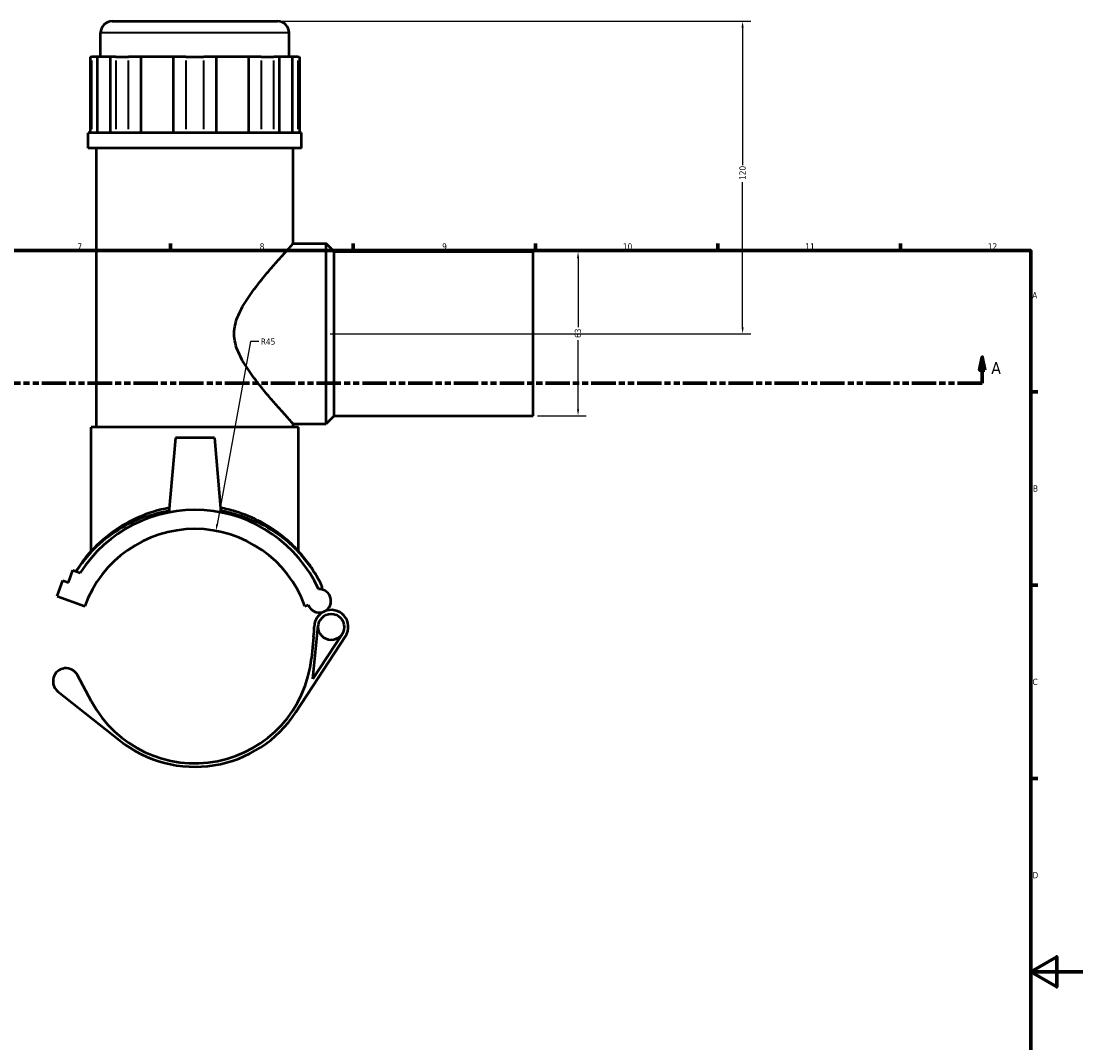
# Model space of a CAD drawing. Header units: millimetres. Extents: x -80 to 1271, y -131 to 1533.
# Tile 5 of 7: x 433 to 841, y 270 to 662. Entities that reach past the tile are written whole.
import ezdxf

# ---------------------------------------------------------------- set-up
doc = ezdxf.new("R2010")
doc.units = ezdxf.units.MM
doc.linetypes.add('DOUBLE_DASH_CHAIN', pattern=[1.2403, 0.6614, -0.0827, 0.1654, -0.0827, 0.1654, -0.0827])
for name, color, linetype, lineweight in [('Border (ANSI)', 7, 'Continuous', 70), ('Dimension (ANSI)', 7, 'Continuous', 25), ('Section Line (ANSI)', 7, 'DOUBLE_DASH_CHAIN', 70), ('Visible (ANSI)', 7, 'Continuous', 50), ('Visible Narrow (ANSI)', 7, 'Continuous', 35)]:
    doc.layers.add(name, color=color, linetype=linetype, lineweight=lineweight)
doc.styles.add('Label Text (ANSI)', font='tahoma.ttf')
doc.styles.add('Note Text (ANSI)', font='tahoma.ttf')
doc.dimstyles.new('Default - mm (ANSI)', dxfattribs={"dimtxt": 2.4, "dimasz": 2.5, "dimexe": 3.175, "dimexo": 1.6002, "dimgap": 0.8, "dimtad": 0, "dimtoh": 1, "dimdec": 0, "dimrnd": 1e-08, "dimzin": 4, "dimdsep": 46, "dimtxsty": 'Note Text (ANSI)', "dimcen": 0.09, "dimdle": 10, "dimclrd": 256, "dimclre": 256, "dimclrt": 5, "dimadec": 1, "dimazin": 1, "dimtfac": 1.27, "dimtofl": 0, "dimtmove": 0, "dimatfit": 3, "dimfxl": 1, "dimtolj": 1, "dimtzin": 4, "dimlwd": -1, "dimlwe": -1, "dimarcsym": 0})

# ---------------------------------------------------------------- blocks, each defined once
blk = doc.blocks.new('Borders Default Border')
at = {"layer": 'Border (ANSI)'}
for p, q in [((490.58, 574), (490.58, 576.8)), ((560.67, 574), (560.67, 576.8)), ((630.75, 574), (630.75, 576.8)), ((700.83, 574), (700.83, 576.8)), ((770.92, 574), (770.92, 576.8)), ((821, 519.75), (823.8, 519.75)), ((821, 445.5), (823.8, 445.5)), ((821, 371.25), (823.8, 371.25))]:
    blk.add_line(p, q, dxfattribs=at)
at = {"layer": 'Border (ANSI)', "flags": 128}
for points in [[(20, 20), (20, 574), (821, 574), (821, 20), (20, 20)], [(841, 297), (821, 297), (831, 302.77), (831, 291.23), (821, 297)]]:
    blk.add_lwpolyline(points, dxfattribs=at)
at = {"layer": 'Border (ANSI)', "color": 5, "true_color": 0x0000ff, "char_height": 2.4, "attachment_point": 7, "style": 'Note Text (ANSI)'}
for s, insert in [('7', (454.8, 574.4)), ('8', (524.84, 574.35)), ('9', (594.92, 574.35)), ('10', (664.35, 574.35)), ('11', (734.43, 574.4)), ('12', (804.52, 574.4)), ('A', (821.58, 555.68)), ('B', (821.87, 481.43)), ('C', (821.71, 407.13)), ('D', (821.72, 332.93))]:
    blk.add_mtext(s, dxfattribs=dict(at, insert=insert))
blk = doc.blocks.new('2dTransSection0')
at = {"layer": 'Section Line (ANSI)', "linetype": 'Continuous'}
for p, q in [((194.91, 533.1), (193.91, 528.1)), ((194.91, 528.1), (194.91, 533.1)), ((195.91, 528.1), (194.91, 533.1)), ((802.39, 533.1), (801.39, 528.1)), ((802.39, 528.1), (802.39, 533.1)), ((803.39, 528.1), (802.39, 533.1)), ((193.91, 528.1), (195.91, 528.1)), ((194.91, 523.1), (194.91, 528.1)), ((801.39, 528.1), (803.39, 528.1)), ((802.39, 523.1), (802.39, 528.1)), ((194.91, 523.1), (204.4, 523.1)), ((792.9, 523.1), (802.39, 523.1))]:
    blk.add_line(p, q, dxfattribs=at)
at = {"layer": 'Section Line (ANSI)', "linetype": 'DOUBLE_DASH_CHAIN', "ltscale": 14.180482}
blk.add_line((194.91, 523.1), (802.39, 523.1), dxfattribs=at)
at = {"layer": 'Section Line (ANSI)', "linetype": 'Continuous', "flags": 128}
for points in [[(195.91, 528.1), (194.91, 533.1), (193.91, 528.1), (195.91, 528.1)], [(803.39, 528.1), (802.39, 533.1), (801.39, 528.1), (803.39, 528.1)]]:
    blk.add_lwpolyline(points, dxfattribs=at)
at = {"layer": 'Section Line (ANSI)'}
for points in [[(195.91, 528.1), (194.91, 533.1), (193.91, 528.1), (195.91, 528.1)], [(803.39, 528.1), (802.39, 533.1), (801.39, 528.1), (803.39, 528.1)]]:
    blk.add_solid(points, dxfattribs=at)
at = {"layer": 'Section Line (ANSI)', "char_height": 4.57, "attachment_point": 7, "style": 'Label Text (ANSI)'}
for insert in [(187.55, 526.6), (805.86, 526.6)]:
    blk.add_mtext('A', dxfattribs=dict(at, insert=insert))
blk = doc.blocks.new('*D7')
at = {"layer": 'Defpoints', "color": 0, "transparency": 16777216}
for p in [(508, 466.37), (499.93, 422.1)]:
    blk.add_point(p, dxfattribs=at)
at = {"layer": 'Dimension (ANSI)', "transparency": 16777216}
for p, q in [((521.24, 539.05), (508.44, 468.83)), ((524.45, 539.05), (521.24, 539.05))]:
    blk.add_line(p, q, dxfattribs=at)
blk.add_solid([(508.03, 468.91), (508.85, 468.76), (508, 466.37)], dxfattribs=at)
at = {"layer": 'Dimension (ANSI)', "color": 5, "transparency": 16777216, "insert": (525.25, 540.27), "char_height": 2.4, "attachment_point": 1, "style": 'Note Text (ANSI)'}
blk.add_mtext('\\A1;R45', dxfattribs=at)
blk = doc.blocks.new('*D8')
at = {"layer": 'Defpoints', "color": 0, "transparency": 16777216}
for p in [(629.93, 573.6), (629.93, 510.6), (647.12, 510.6)]:
    blk.add_point(p, dxfattribs=at)
at = {"layer": 'Dimension (ANSI)', "transparency": 16777216}
for p, q in [((631.53, 573.6), (650.29, 573.6)), ((647.12, 571.1), (647.12, 544.54)), ((647.12, 513.1), (647.12, 539.66)), ((631.53, 510.6), (650.29, 510.6))]:
    blk.add_line(p, q, dxfattribs=at)
for points in [[(646.7, 571.1), (647.54, 571.1), (647.12, 573.6)], [(646.7, 513.1), (647.54, 513.1), (647.12, 510.6)]]:
    blk.add_solid(points, dxfattribs=at)
at = {"layer": 'Dimension (ANSI)', "color": 5, "transparency": 16777216, "insert": (645.87, 540.46), "char_height": 2.4, "attachment_point": 1, "rotation": 90, "style": 'Note Text (ANSI)'}
blk.add_mtext('\\A1;63', dxfattribs=at)
blk = doc.blocks.new('*D10')
at = {"layer": 'Defpoints', "color": 0, "transparency": 16777216}
for p in [(531.65, 662.1), (710.33, 662.1), (550.33, 542.1)]:
    blk.add_point(p, dxfattribs=at)
at = {"layer": 'Dimension (ANSI)', "transparency": 16777216}
for p, q in [((533.25, 662.1), (713.5, 662.1)), ((710.33, 659.6), (710.33, 606.86)), ((710.33, 544.6), (710.33, 600.35)), ((551.93, 542.1), (713.5, 542.1))]:
    blk.add_line(p, q, dxfattribs=at)
for points in [[(709.91, 659.6), (710.74, 659.6), (710.33, 662.1)], [(709.91, 544.6), (710.74, 544.6), (710.33, 542.1)]]:
    blk.add_solid(points, dxfattribs=at)
at = {"layer": 'Dimension (ANSI)', "color": 5, "transparency": 16777216, "insert": (709.08, 601.15), "char_height": 2.4, "attachment_point": 1, "rotation": 90, "style": 'Note Text (ANSI)'}
blk.add_mtext('\\A1;120', dxfattribs=at)

msp = doc.modelspace()

# ---------------------------------------------------------------- linework, layer by layer
at = {"layer": 'Visible (ANSI)'}
for p, q in [((468.2, 662.1), (531.65, 662.1)), ((463.7, 648.45), (463.7, 657.6)), ((536.15, 648.45), (536.15, 657.6)), ((459.72, 648.45), (460.4, 648.45)), ((459.72, 648.45), (459.72, 619.2)), ((462.39, 648.45), (460.4, 648.45)), ((467.56, 648.45), (462.39, 648.45)), ((462.39, 648.45), (462.39, 619.2)), ((467.56, 619.2), (467.56, 648.45)), ((469.55, 648.45), (467.56, 648.45)), ((469.55, 648.45), (474.42, 648.45)), ((479.22, 648.45), (474.42, 648.45)), ((491.68, 648.45), (479.22, 648.45)), ((479.22, 648.45), (479.22, 619.2)), ((491.68, 619.2), (491.68, 648.45)), ((496.48, 648.45), (491.68, 648.45)), ((496.48, 648.45), (503.37, 648.45)), ((508.17, 648.45), (503.37, 648.45)), ((520.64, 648.45), (508.17, 648.45)), ((508.17, 648.45), (508.17, 619.2)), ((520.64, 619.2), (520.64, 648.45)), ((525.44, 648.45), (520.64, 648.45)), ((525.44, 648.45), (530.31, 648.45)), ((532.3, 648.45), (530.31, 648.45)), ((537.46, 648.45), (532.3, 648.45)), ((532.3, 648.45), (532.3, 619.2)), ((537.46, 619.2), (537.46, 648.45)), ((539.45, 648.45), (537.46, 648.45)), ((539.45, 648.45), (540.14, 648.45)), ((540.14, 648.45), (540.14, 619.2)), ((540.88, 619.2), (458.98, 619.2)), ((458.98, 613.35), (458.98, 619.2)), ((540.88, 613.35), (540.88, 619.2)), ((540.88, 613.35), (458.98, 613.35)), ((462.13, 506.25), (462.13, 613.35)), ((537.73, 576.75), (537.73, 613.35)), ((537.73, 576.75), (550.33, 576.75)), ((550.33, 507.45), (550.33, 576.75)), ((553.48, 573.6), (550.33, 576.75)), ((553.48, 510.6), (553.48, 573.6)), ((553.48, 573.6), (629.93, 573.6)), ((629.93, 510.6), (629.93, 573.6)), ((553.48, 510.6), (550.33, 507.45)), ((553.48, 510.6), (629.93, 510.6)), ((539.73, 506.25), (460.13, 506.25)), ((460.13, 458.6), (460.13, 506.25)), ((537.73, 506.25), (537.73, 507.45)), ((537.73, 507.45), (550.33, 507.45)), ((539.73, 458.6), (539.73, 506.25)), ((492.43, 502.1), (489.92, 473.44)), ((507.43, 502.1), (492.43, 502.1)), ((507.43, 502.1), (509.94, 473.44)), ((451.34, 446.49), (453.06, 451.23)), ((453.06, 451.23), (455.83, 450.22)), ((447.07, 441.34), (449.23, 447.26)), ((449.23, 447.26), (451.34, 446.49)), ((548.75, 444.97), (548.75, 443.87)), ((447.07, 441.34), (457.64, 437.49)), ((542.21, 437.49), (543.48, 437.96)), ((545.23, 409.5), (547.33, 429.97)), ((538.72, 396.73), (557.78, 425.87)), ((545.54, 425.7), (544.69, 417.5)), ((556.49, 426.72), (545.23, 409.5)), ((460.28, 400.82), (454.83, 410.97)), ((447.32, 404.69), (471.11, 385.8))]:
    msp.add_line(p, q, dxfattribs=at)
msp.add_circle((552.31, 429.45), 5, dxfattribs=at)
for centre, radius, start, end in [((468.2, 657.6), 4.5, 90, 180), ((531.65, 657.6), 4.5, 0, 90), ((499.93, 422.1), 52.3, 24.7343, 147.4773), ((499.93, 422.1), 45, 20, 160), ((547.85, 444.97), 0.9, 0, 25.5057), ((547.71, 439.49), 4.5, 200, 93.5864), ((552.31, 429.45), 6.54, 114.5867, 179.0558), ((552.31, 429.45), 6.54, 326.8134, 114.5867), ((500.77, 430.3), 45, 354.1281, 359.0558), ((499.93, 422.1), 45, 208.2197, 354.1281), ((450.43, 408.6), 5, 28.2197, 231.556), ((499.93, 422.1), 46.35, 231.556, 326.8134)]:
    msp.add_arc(centre, radius, start, end, dxfattribs=at)
for points, knots in [([(537.73, 507.45), (537.73, 507.45), (537.51, 507.69), (536.63, 508.65), (535.97, 509.37), (534.32, 511.2), (533.32, 512.32), (531.12, 514.8), (529.92, 516.18), (527.39, 519.15), (525.96, 520.87), (523.06, 524.55), (521.58, 526.51), (518.85, 530.61), (517.59, 532.73), (515.68, 537.2), (515.03, 539.54), (515.03, 544.66), (515.68, 547), (517.59, 551.47), (518.85, 553.59), (521.58, 557.69), (523.06, 559.65), (525.96, 563.33), (527.39, 565.05), (529.92, 568.02), (531.12, 569.4), (533.32, 571.89), (534.32, 573), (535.97, 574.83), (536.63, 575.55), (537.51, 576.51), (537.73, 576.75), (537.73, 576.75)], [5.885067, 5.885067, 5.885067, 5.885067, 6.588338, 6.588338, 7.291609, 7.291609, 7.99488, 7.99488, 8.698151, 8.698151, 9.466147, 9.466147, 10.234142, 10.234142, 11.002138, 11.002138, 11.770133, 11.770133, 12.538129, 12.538129, 13.306124, 13.306124, 14.07412, 14.07412, 14.842116, 14.842116, 15.545387, 15.545387, 16.248658, 16.248658, 16.951929, 16.951929, 17.6552, 17.6552, 17.6552, 17.6552]), ([(490.07, 475.2), (485.93, 474.43), (481.99, 473.19), (474.71, 470.02), (471.38, 468.08), (464.82, 463.37), (461.76, 460.5), (457.46, 455.57), (455.95, 453.52), (454.53, 451.35), (454.36, 451.08), (454.19, 450.82)], [25.662763, 25.662763, 25.662763, 25.662763, 26.931841, 26.931841, 28.231343, 28.231343, 29.82566, 29.82566, 30.954409, 30.954409, 31.115524, 31.115524, 31.115524, 31.115524]), ([(548.67, 445.35), (548.67, 445.35), (548.53, 445.64), (547.98, 446.75), (547.52, 447.65), (546.23, 449.92), (545.37, 451.33), (543.23, 454.43), (541.92, 456.13), (538.74, 459.74), (536.82, 461.64), (531.92, 465.75), (528.79, 467.91), (522.28, 471.37), (519.01, 472.75), (513.66, 474.36), (511.74, 474.83), (509.78, 475.19)], [16.45465, 16.45465, 16.45465, 16.45465, 17.063287, 17.063287, 17.791465, 17.791465, 18.640484, 18.640484, 19.577891, 19.577891, 20.633314, 20.633314, 21.967896, 21.967896, 23.101129, 23.101129, 23.70102, 23.70102, 23.70102, 23.70102])]:
    msp.add_open_spline(points, degree=3, knots=knots, dxfattribs=at)
at = {"layer": 'Visible Narrow (ANSI)'}
for p, q in [((535.71, 657.6), (464.15, 657.6)), ((460.4, 620.66), (460.4, 646.99)), ((469.55, 646.99), (469.55, 620.66)), ((474.42, 620.66), (474.42, 646.99)), ((496.48, 646.99), (496.48, 620.66)), ((503.37, 620.66), (503.37, 646.99)), ((525.44, 646.99), (525.44, 620.66)), ((530.31, 620.66), (530.31, 646.99)), ((539.45, 646.99), (539.45, 620.66))]:
    msp.add_line(p, q, dxfattribs=at)
for points, knots in [([(454.38, 450.75), (454.46, 450.87), (454.54, 451), (455.87, 452.99), (457.39, 455.01), (461.69, 459.86), (464.75, 462.68), (471.33, 467.32), (474.66, 469.22), (481.94, 472.33), (485.87, 473.54), (490, 474.3)], [-31.030855, -31.030855, -31.030855, -31.030855, -30.954409, -30.954409, -29.82566, -29.82566, -28.231343, -28.231343, -26.931841, -26.931841, -25.668942, -25.668942, -25.668942, -25.668942]), ([(509.86, 474.3), (511.8, 473.94), (513.7, 473.49), (519.05, 471.91), (522.32, 470.55), (528.84, 467.15), (531.98, 465.02), (536.88, 460.98), (538.81, 459.11), (541.99, 455.56), (543.31, 453.89), (545.45, 450.84), (546.32, 449.45), (547.6, 447.23), (548.07, 446.34), (548.62, 445.25), (548.75, 444.97), (548.75, 444.97)], [-23.694842, -23.694842, -23.694842, -23.694842, -23.101129, -23.101129, -21.967896, -21.967896, -20.633314, -20.633314, -19.577891, -19.577891, -18.640484, -18.640484, -17.791465, -17.791465, -17.063287, -17.063287, -16.45465, -16.45465, -16.45465, -16.45465])]:
    msp.add_open_spline(points, degree=3, knots=knots, dxfattribs=at)

# ---------------------------------------------------------------- block references
msp.add_blockref('Borders Default Border', (0, 0))
at = {"layer": 'Section Line (ANSI)'}
msp.add_blockref('2dTransSection0', (0, 0), dxfattribs=at)

# ---------------------------------------------------------------- dimensions: what is measured, and where the dimension line sits
at = {"layer": 'Dimension (ANSI)'}
for base, p1, p2, angle, picture, middle in [((710.33, 662.1), (550.33, 542.1), (531.65, 662.1), 90, '*D10', (710.33, 603.6)), ((647.12, 510.6), (629.93, 573.6), (629.93, 510.6), 270, '*D8', (647.12, 542.1))]:
    dim = msp.add_linear_dim(base=base, p1=p1, p2=p2, angle=angle, dimstyle='Default - mm (ANSI)', override={"dimgap": 0.8, "dimtoh": 0, "dimdec": 0, "dimtol": 0, "dimlim": 0, "dimtp": 0, "dimtm": 0, "dimtdec": 2, "dimatfit": 1}, dxfattribs=at)
    dim.commit()
    dim.dimension.update_dxf_attribs({"geometry": picture, "text_midpoint": middle, "dimtype": 160})
dim = msp.add_radius_dim(center=(499.93, 422.1), mpoint=(508, 466.37), dimstyle='Default - mm (ANSI)', override={"dimgap": 0.8, "dimtih": 1, "dimdec": 0, "dimlfac": 1, "dimcen": 0, "dimtol": 0, "dimlim": 0, "dimtp": 0, "dimtm": 0, "dimtdec": 2}, dxfattribs=at)
dim.commit()
dim.dimension.update_dxf_attribs({"geometry": '*D7', "text_midpoint": (527.86, 539.05), "dimtype": 164})

doc.saveas('drawing.dxf')
